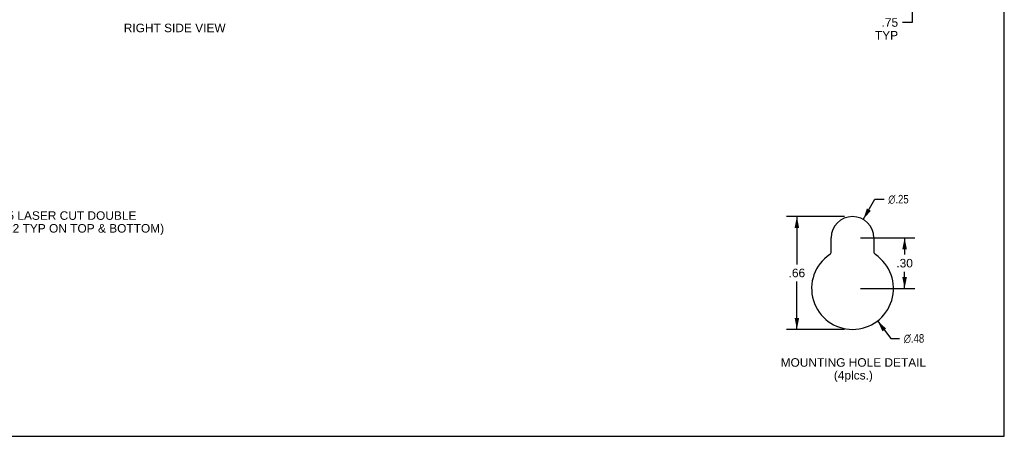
# Model space of a CAD drawing. Header units: inches. Extents: x 0 to 48.6, y 0 to 31.4.
# Tile 12 of 14: x 23.8 to 48.6, y 0 to 10.5. Entities that reach past the tile are written whole.
import ezdxf

# ---------------------------------------------------------------- set-up
doc = ezdxf.new("R2010")
doc.units = ezdxf.units.IN
doc.header["$LTSCALE"] = 2.671429
doc.header["$MEASUREMENT"] = 0
doc.layers.get('0').update_dxf_attribs({"linetype": 'CONTINUOUS'})
doc.layers.add('DIMENSIONS', color=7, linetype='CONTINUOUS')
doc.styles.get("Standard").update_dxf_attribs({"font": 'arial.ttf'})
doc.styles.add('TEXTSTYLE_1', font='gdt', dxfattribs={"width": 0.8})
doc.dimstyles.new('DIMSTYLE_1', dxfattribs={"dimtxt": 0.214286, "dimasz": 0.285714, "dimexe": 0.09, "dimexo": 0.07, "dimgap": 0.0375, "dimtad": 0, "dimtih": 1, "dimtoh": 1, "dimzin": 4, "dimdsep": 46, "dimtxsty": 'Standard', "dimblk": '_FILLED', "dimblk1": '_FILLED', "dimblk2": '_FILLED', "dimcen": 0.09, "dimadec": 3, "dimazin": 1, "dimtfac": 1, "dimtdec": 3, "dimtofl": 0, "dimtmove": 0, "dimatfit": 3, "dimldrblk": '_FILLED', "dimfxl": 0, "dimtolj": 1, "dimtzin": 4, "dimarcsym": 0})
doc.dimstyles.new('DIMSTYLE_2', dxfattribs={"dimtxt": 0.214286, "dimasz": 0.285714, "dimexe": 0.09, "dimexo": 0.07, "dimgap": 0.09, "dimtad": 0, "dimtih": 1, "dimtoh": 1, "dimlfac": 0.35, "dimzin": 4, "dimdsep": 46, "dimtxsty": 'Standard', "dimblk": '_FILLED', "dimblk1": '_FILLED', "dimblk2": '_FILLED', "dimcen": 0.09, "dimadec": 3, "dimazin": 1, "dimtfac": 1, "dimtdec": 3, "dimtofl": 0, "dimtmove": 0, "dimatfit": 1, "dimldrblk": '_FILLED', "dimfxl": 0, "dimtolj": 1, "dimtzin": 4, "dimarcsym": 0})
doc.dimstyles.new('DIMSTYLE_3', dxfattribs={"dimtxt": 0.214286, "dimasz": 0.285714, "dimexe": 0.09, "dimexo": 0.07, "dimgap": 0.0375, "dimtad": 0, "dimtih": 1, "dimtoh": 1, "dimlfac": 0.35, "dimzin": 4, "dimdsep": 46, "dimtxsty": 'Standard', "dimblk": '_FILLED', "dimblk1": '_FILLED', "dimblk2": '_FILLED', "dimcen": 0.09, "dimadec": 3, "dimazin": 1, "dimtfac": 1, "dimtdec": 3, "dimtofl": 0, "dimtmove": 0, "dimatfit": 3, "dimldrblk": '_FILLED', "dimfxl": 0, "dimtolj": 1, "dimtzin": 4, "dimarcsym": 0})

# ---------------------------------------------------------------- blocks, each defined once
blk = doc.blocks.new('_FILLED')
at = {"color": 0, "linetype": 'ByBlock'}
blk.add_solid([(0, 0), (-1, 0.2), (-1, -0.2)], dxfattribs=at)
blk = doc.blocks.new('*D5')
at = {"layer": 'DIMENSIONS', "color": 2, "linetype": 'Continuous'}
for p, q in [((45.023, 5.456), (45.318, 5.966)), ((45.318, 5.966), (45.548, 5.966))]:
    blk.add_line(p, q, dxfattribs=at)
at = {"layer": 'DIMENSIONS', "color": 2, "linetype": 'Continuous', "xscale": 0.2857142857, "yscale": 0.2857142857, "zscale": 0.2857142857, "rotation": 239.9728827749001}
blk.add_blockref('_FILLED', (45.023, 5.456), dxfattribs=at)
at = {"layer": 'DIMENSIONS', "color": 2, "linetype": 'Continuous', "insert": (45.655, 6.073), "char_height": 0.21429, "width": 0.70154, "attachment_point": 1, "line_spacing_factor": 0.9, "style": 'TEXTSTYLE_1'}
blk.add_mtext('{\\fgdt;n}\\fArial;.25', dxfattribs=at)
blk = doc.blocks.new('*D6')
at = {"layer": 'DIMENSIONS', "color": 2, "linetype": 'Continuous'}
for p, q in [((45.381, 2.903), (45.718, 2.463)), ((45.718, 2.463), (45.939, 2.463))]:
    blk.add_line(p, q, dxfattribs=at)
at = {"layer": 'DIMENSIONS', "color": 2, "linetype": 'Continuous', "xscale": 0.2857142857, "yscale": 0.2857142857, "zscale": 0.2857142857, "rotation": 127.4653944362}
blk.add_blockref('_FILLED', (45.381, 2.903), dxfattribs=at)
at = {"layer": 'DIMENSIONS', "color": 2, "linetype": 'Continuous', "insert": (46.046, 2.57), "char_height": 0.21429, "width": 0.70154, "attachment_point": 1, "line_spacing_factor": 0.9, "style": 'TEXTSTYLE_1'}
blk.add_mtext('{\\fgdt;n}\\fArial;.48', dxfattribs=at)
blk = doc.blocks.new('*D7')
at = {"layer": 'DIMENSIONS', "color": 2, "linetype": 'Continuous'}
for p, q in [((44.555, 5.528), (43.098, 5.528)), ((43.355, 5.528), (43.355, 4.324)), ((43.355, 2.691), (43.355, 3.895)), ((44.555, 2.691), (43.098, 2.691))]:
    blk.add_line(p, q, dxfattribs=at)
at = {"layer": 'DIMENSIONS', "color": 2, "linetype": 'Continuous', "xscale": 0.2857142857, "yscale": 0.2857142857, "zscale": 0.2857142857}
for p, rotation in [((43.355, 5.528), 90), ((43.355, 2.691), 270)]:
    blk.add_blockref('_FILLED', p, dxfattribs=dict(at, rotation=rotation))
at = {"layer": 'DIMENSIONS', "color": 2, "linetype": 'Continuous', "insert": (43.355, 4.217), "char_height": 0.2143, "width": 0.41583, "attachment_point": 2, "line_spacing_factor": 0.9}
blk.add_mtext('.66', dxfattribs=at)
blk = doc.blocks.new('*D12')
at = {"layer": 'DIMENSIONS', "color": 2, "linetype": 'Continuous'}
for p, q in [((46.258, 11.906), (46.258, 12.477)), ((44.939, 11.906), (46.515, 11.906)), ((45.641, 11.156), (46.515, 11.156)), ((46.258, 11.156), (46.258, 10.411)), ((46.258, 10.411), (46.008, 10.411))]:
    blk.add_line(p, q, dxfattribs=at)
at = {"layer": 'DIMENSIONS', "color": 2, "linetype": 'Continuous', "xscale": 0.2857142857, "yscale": 0.2857142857, "zscale": 0.2857142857}
for p, rotation in [((46.258, 11.906), 270), ((46.258, 11.156), 90)]:
    blk.add_blockref('_FILLED', p, dxfattribs=dict(at, rotation=rotation))
at = {"layer": 'DIMENSIONS', "color": 2, "linetype": 'Continuous', "insert": (45.901, 10.518), "char_height": 0.2143, "width": 0.58072, "attachment_point": 3, "line_spacing_factor": 0.9}
blk.add_mtext('.75\\PTYP', dxfattribs=at)
blk = doc.blocks.new('*D14')
at = {"layer": 'DIMENSIONS', "color": 2, "linetype": 'Continuous'}
for p, q in [((44.955, 4.992), (46.322, 4.992)), ((46.064, 4.992), (46.064, 4.57)), ((46.064, 3.719), (46.064, 4.142)), ((44.955, 3.719), (46.322, 3.719))]:
    blk.add_line(p, q, dxfattribs=at)
at = {"layer": 'DIMENSIONS', "color": 2, "linetype": 'Continuous', "xscale": 0.2857142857, "yscale": 0.2857142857, "zscale": 0.2857142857}
for p, rotation in [((46.064, 4.992), 90), ((46.064, 3.719), 270)]:
    blk.add_blockref('_FILLED', p, dxfattribs=dict(at, rotation=rotation))
at = {"layer": 'DIMENSIONS', "color": 2, "linetype": 'Continuous', "insert": (46.064, 4.463), "char_height": 0.2143, "width": 0.41583, "attachment_point": 2, "line_spacing_factor": 0.9}
blk.add_mtext('.30', dxfattribs=at)

msp = doc.modelspace()

# ---------------------------------------------------------------- linework, layer by layer
at = {"color": 7, "linetype": 'Continuous'}
for p, q in [((48.571, 0), (48.571, 31.429)), ((0, 0), (48.571, 0))]:
    msp.add_line(p, q, dxfattribs=at)
at = {"color": 3, "linetype": 'Continuous'}
for p, q in [((44.219, 4.644), (44.219, 4.992)), ((45.291, 4.992), (45.291, 4.644))]:
    msp.add_line(p, q, dxfattribs=at)
for centre, radius, start, end in [((44.755, 4.992), 0.536, 0, 180), ((44.755, 3.719), 1.029, 123.8964, 56.1036), ((44.134, 4.644), 0.0857, 303.8964, 360), ((45.377, 4.644), 0.0857, 180, 236.1036)]:
    msp.add_arc(centre, radius, start, end, dxfattribs=at)

# ---------------------------------------------------------------- texts
at = {"layer": 'DIMENSIONS', "color": 2, "linetype": 'Continuous', "line_spacing_factor": 0.9}
for s, insert, char_height, width, attachment_point in [('RIGHT SIDE VIEW', (27.709, 10.381), 0.21429, 2.5555, 2), (' \\fgdt;{\\fgdt;n}\\fArial;1.125 {\\ftxt.shx;\\W0.166667;\\H0.214286; }& \\fgdt;{\\fgdt;n}\\fArial;0.875 LASER CUT DOUBLE\\P KNOCKOUTS. (x2 TYP ON TOP & BOTTOM)', (21.239, 5.661), 0.214286, 6.19118, 1), ('MOUNTING HOLE DETAIL\\P(4plcs.)', (44.776, 1.965), 0.21429, 3.65242, 2)]:
    msp.add_mtext(s, dxfattribs=dict(at, insert=insert, char_height=char_height, width=width, attachment_point=attachment_point))

# ---------------------------------------------------------------- dimensions: what is measured, and where the dimension line sits
at = {"layer": 'DIMENSIONS', "color": 2, "linetype": 'Continuous'}
dim = msp.add_linear_dim(base=(46.258, 11.906), p1=(45.571, 11.156), p2=(44.869, 11.906), angle=90, text='<>\\PTYP', dimstyle='DIMSTYLE_1', dxfattribs=at)
dim.commit()
dim.dimension.update_dxf_attribs({"geometry": '*D12', "text_midpoint": (45.61, 10.25), "dimtype": 160})
for p1, p2, picture, middle in [((45.023, 5.456), (44.487, 4.529), '*D5', (46.005, 5.966)), ((45.381, 2.903), (44.13, 4.536), '*D6', (46.396, 2.463))]:
    dim = msp.add_diameter_dim_2p(p1=p1, p2=p2, text='%%c<>', dimstyle='DIMSTYLE_2', override={"dimpost": '<>'}, dxfattribs=at)
    dim.commit()
    dim.dimension.update_dxf_attribs({"geometry": picture, "text_midpoint": middle, "dimtype": 163})
for base, p1, p2, picture, middle in [((43.355, 2.691), (44.625, 5.528), (44.625, 2.691), '*D7', (43.361, 4.108)), ((46.064, 3.719), (44.885, 4.992), (44.885, 3.719), '*D14', (46.071, 4.355))]:
    dim = msp.add_linear_dim(base=base, p1=p1, p2=p2, angle=270, dimstyle='DIMSTYLE_3', dxfattribs=at)
    dim.commit()
    dim.dimension.update_dxf_attribs({"geometry": picture, "text_midpoint": middle, "dimtype": 160})

doc.saveas('drawing.dxf')
